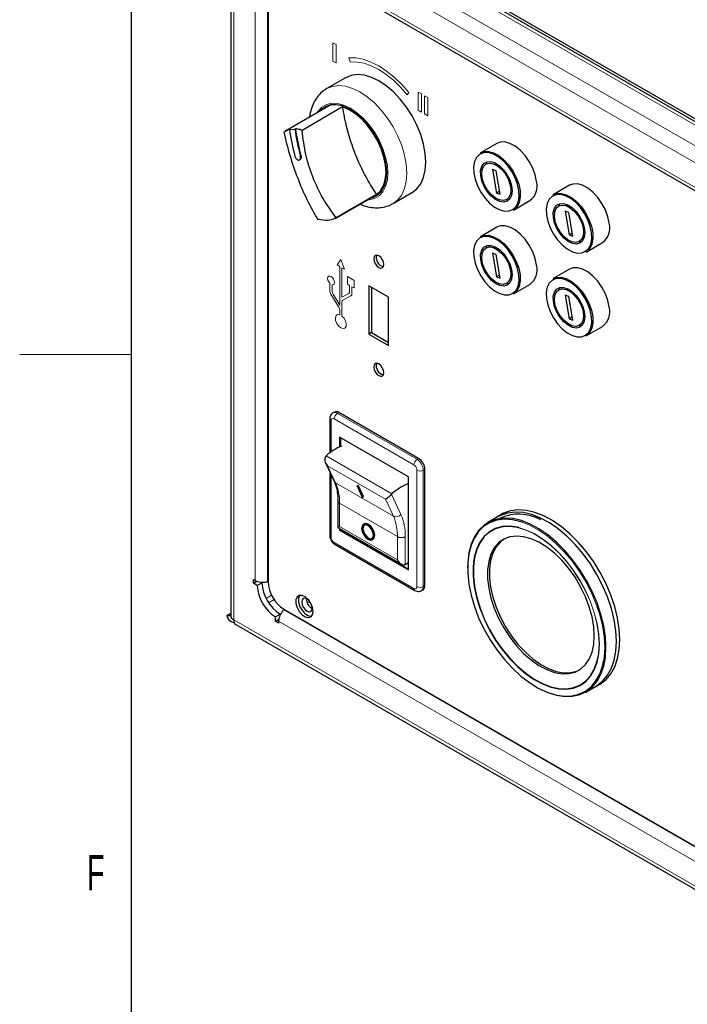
# Model space of a CAD drawing. Header units: millimetres. Extents: x 1 to 419, y 2 to 295.
# Tile 2 of 60: x 2 to 31, y 25 to 69. Entities that reach past the tile are written whole.
import ezdxf

# ---------------------------------------------------------------- set-up
doc = ezdxf.new("R2010")
doc.units = ezdxf.units.MM
doc.styles.add('SLDTEXTSTYLE0', font='TXT', dxfattribs={"width": 0.605})

msp = doc.modelspace()

# ---------------------------------------------------------------- linework, layer by layer
at = {"color": 7, "linetype": 'Continuous', "lineweight": 25}
for p, q in [((6.5, 7.5), (6.5, 289.5)), ((68.1677, 43.8835), (13.4727, 75.4582)), ((10.9412, 75.1926), (10.9412, 42.7922)), ((14.6397, 74.9131), (67.5313, 44.3794)), ((13.1794, 72.5271), (65.9295, 42.0751)), ((12.6172, 72.0734), (12.6172, 44.311)), ((16.0821, 66.8889), (15.2406, 66.4031)), ((15.3178, 65.6163), (13.3653, 64.4892)), ((15.9521, 65.58), (14.1375, 64.5325)), ((15.4557, 65.6785), (15.3178, 65.6163)), ((13.5906, 64.5806), (13.3169, 64.4591)), ((13.5694, 64.5683), (13.8143, 64.5902)), ((13.5906, 64.5806), (13.5694, 64.5683)), ((13.8356, 64.6025), (13.8143, 64.5902)), ((22.8516, 63.9497), (22.1162, 63.5251)), ((14.0192, 63.2089), (14.0404, 63.2211)), ((22.4245, 63.0565), (22.3679, 63.0238)), ((22.8257, 62.7279), (22.6594, 62.7845)), ((22.6594, 62.7845), (22.83, 61.7262)), ((22.9963, 61.6696), (22.8257, 62.7279)), ((18.2104, 61.2588), (19.0519, 61.7446)), ((22.9738, 61.8092), (22.83, 61.7262)), ((26.1043, 62.0719), (25.3689, 61.6474)), ((15.6164, 60.5927), (17.5676, 61.7191)), ((17.4709, 61.6655), (15.6563, 60.6179)), ((22.83, 61.7262), (22.9963, 61.6696)), ((23.2878, 61.4303), (23.3444, 61.4629)), ((23.5961, 60.9616), (24.3315, 61.3862)), ((25.6771, 61.1787), (25.6206, 61.1461)), ((26.0784, 60.8502), (25.9121, 60.9068)), ((25.9121, 60.9068), (26.0827, 59.8484)), ((26.2489, 59.7919), (26.0784, 60.8502)), ((22.8516, 60.1936), (22.1162, 59.769)), ((26.2265, 59.9314), (26.0827, 59.8484)), ((26.0827, 59.8484), (26.2489, 59.7919)), ((26.5405, 59.5525), (26.5971, 59.5852)), ((22.4245, 59.3004), (22.3679, 59.2677)), ((26.8488, 59.0839), (27.5842, 59.5084)), ((22.8257, 58.9718), (22.6594, 59.0284)), ((22.6594, 59.0284), (22.83, 57.9701)), ((22.9963, 57.9135), (22.8257, 58.9718)), ((26.1043, 58.3158), (25.3689, 57.8913)), ((22.9738, 58.0531), (22.83, 57.9701)), ((22.83, 57.9701), (22.9963, 57.9135)), ((18.0054, 57.0577), (17.1286, 57.5639)), ((17.1286, 57.5639), (17.1286, 55.4082)), ((17.2417, 57.4986), (17.2417, 55.4736)), ((23.2878, 57.6742), (23.3444, 57.7069)), ((23.5961, 57.2055), (24.3315, 57.6301)), ((25.6771, 57.4226), (25.6206, 57.39)), ((18.0054, 54.9021), (18.0054, 57.0577)), ((26.0784, 57.0941), (25.9121, 57.1507)), ((25.9121, 57.1507), (26.0827, 56.0924)), ((26.2489, 56.0358), (26.0784, 57.0941)), ((26.2265, 56.1753), (26.0827, 56.0924)), ((26.0827, 56.0924), (26.2489, 56.0358)), ((26.5405, 55.7965), (26.5971, 55.8291)), ((26.8488, 55.3278), (27.5842, 55.7523)), ((17.2417, 55.4736), (17.1286, 55.4082)), ((17.1286, 55.4082), (18.0054, 54.9021)), ((17.2417, 55.4736), (18.0054, 55.0327)), ((15.3729, 51.6112), (15.3729, 50.0832)), ((15.5851, 51.9168), (15.5144, 51.876)), ((19.3489, 49.8396), (15.7851, 51.897)), ((18.8921, 49.0092), (15.8176, 50.7841)), ((15.8176, 50.7841), (15.8176, 50.3537)), ((15.8529, 50.7637), (15.8529, 50.3689)), ((15.1829, 49.6454), (15.5696, 48.8165)), ((15.3729, 49.238), (15.3729, 46.4017)), ((18.8921, 44.8449), (18.8921, 49.0092)), ((19.6317, 44.1402), (19.6317, 49.3497)), ((16.596, 48.6005), (16.6221, 48.6283)), ((16.596, 48.6005), (16.8171, 48.1268)), ((16.6314, 48.5801), (16.596, 48.6005)), ((16.6574, 48.6079), (16.6221, 48.6283)), ((16.6314, 48.5801), (16.6574, 48.6079)), ((16.8524, 48.1064), (16.6314, 48.5801)), ((16.8784, 48.1342), (16.6574, 48.6079)), ((16.8171, 48.1268), (16.8524, 48.1064)), ((16.8524, 48.1064), (16.8784, 48.1342)), ((15.7401, 47.9334), (15.7401, 46.7416)), ((22.9149, 47.2318), (22.4482, 46.9624)), ((22.8962, 47.2314), (22.8374, 47.1871)), ((16.9074, 46.907), (16.8791, 46.8907)), ((15.7401, 46.7416), (18.5782, 45.1032)), ((15.8176, 46.6968), (15.8176, 46.6197)), ((15.8529, 46.6401), (15.8176, 46.6197)), ((15.8176, 46.6197), (18.8921, 44.8449)), ((15.8529, 46.6764), (15.8529, 46.6401)), ((15.8529, 46.6401), (18.8921, 44.8857)), ((15.6144, 45.9835), (19.1782, 43.9262)), ((17.2791, 46.1978), (17.3073, 46.2142)), ((18.7776, 45.1005), (18.861, 45.1637)), ((11.9609, 44.4125), (12.0352, 44.3696)), ((11.9609, 44.2492), (11.9609, 44.4125)), ((11.9609, 44.2492), (12.1094, 44.3349)), ((12.1295, 44.1519), (11.9609, 44.2492)), ((12.1295, 44.1519), (12.3416, 44.2744)), ((12.3416, 44.2744), (12.3083, 44.2936)), ((12.5904, 44.3274), (12.6172, 44.3364)), ((19.4782, 43.9163), (19.5489, 43.9571)), ((14.382, 43.5274), (14.3369, 43.5014)), ((10.7706, 42.8038), (10.9412, 42.9022)), ((10.7706, 42.8038), (10.9412, 42.8038)), ((12.9426, 42.7434), (13.1548, 42.8659)), ((13.1548, 42.8275), (13.1548, 42.8659)), ((13.3243, 43.0863), (50.4724, 21.6412)), ((13.3463, 43.0736), (13.3251, 43.0549)), ((11.1712, 42.3938), (67.9377, 9.6232)), ((12.9426, 42.5488), (12.9426, 42.7434)), ((12.9426, 42.5488), (13.0911, 42.6345)), ((13.0841, 42.4672), (12.9426, 42.5488)), ((13.0841, 42.5529), (13.0841, 42.4672)), ((26.8279, 39.3758), (27.2946, 39.6452)), ((27.217, 39.6005), (27.2849, 39.6293))]:
    msp.add_line(p, q, dxfattribs=at)
at = {"color": 7, "linetype": 'Continuous', "lineweight": 18}
for p, q in [((68.1677, 42.7976), (11.4012, 75.5682)), ((13.0128, 75.5682), (68.1677, 43.7279)), ((11.0759, 75.0048), (67.8424, 42.2342)), ((11.0759, 42.6044), (11.0759, 75.0048)), ((13.0841, 72.7377), (65.8342, 42.2857)), ((12.0352, 44.3696), (12.0352, 72.132)), ((12.5904, 44.3274), (12.5904, 72.0898)), ((15.6578, 68.3729), (15.5164, 68.4545)), ((15.5164, 68.4545), (15.5164, 67.638)), ((15.6578, 67.5563), (15.6578, 68.3729)), ((15.5164, 67.638), (15.6578, 67.5563)), ((16.2235, 67.7795), (16.2942, 67.5972)), ((18.8398, 66.1277), (18.9105, 66.2283)), ((19.4762, 66.1686), (19.3347, 66.2502)), ((19.3347, 66.2502), (19.3347, 65.4337)), ((19.4762, 65.352), (19.4762, 66.1686)), ((19.759, 66.0053), (19.6176, 66.0869)), ((19.6176, 66.0869), (19.6176, 65.2704)), ((19.759, 65.1888), (19.759, 66.0053)), ((19.3347, 65.4337), (19.4762, 65.352)), ((19.6176, 65.2704), (19.759, 65.1888)), ((14.0791, 63.4146), (14.0579, 63.4024)), ((15.8699, 58.7544), (15.7028, 58.5047)), ((16.037, 58.3119), (15.8699, 58.7544)), ((15.7028, 58.5047), (15.8204, 58.4368)), ((15.8204, 58.4368), (15.8204, 56.7017)), ((15.9194, 57.0663), (15.9194, 58.3798)), ((15.9194, 58.3798), (16.037, 58.3119)), ((16.4621, 57.815), (16.1671, 57.9853)), ((16.1671, 57.9853), (16.1671, 57.6447)), ((16.4621, 57.4744), (16.4621, 57.815)), ((15.3813, 57.6762), (15.3813, 57.3454)), ((15.4803, 57.3377), (15.4803, 57.619)), ((16.1671, 57.6447), (16.2651, 57.5881)), ((16.2651, 57.5881), (16.2651, 57.3203)), ((16.3641, 57.2145), (16.3641, 57.5309)), ((16.3641, 57.5309), (16.4621, 57.4744)), ((15.4259, 57.2007), (15.7758, 56.6189)), ((15.8204, 56.7017), (15.5249, 57.193)), ((16.2217, 57.2277), (15.9194, 57.0663)), ((15.9628, 56.9308), (16.3207, 57.1219)), ((15.8204, 56.4741), (15.8204, 56.2754)), ((15.9194, 56.2183), (15.9194, 56.8381)), ((6.5, 54.5), (1.5, 54.5)), ((19.1367, 49.5539), (15.5729, 51.6112)), ((15.7851, 51.897), (15.7144, 51.8562)), ((15.7144, 51.8562), (19.2782, 49.7988)), ((15.4315, 51.5296), (15.4315, 50.1274)), ((15.2173, 49.9529), (18.1589, 48.2548)), ((19.2782, 49.7988), (19.3489, 49.8396)), ((17.867, 48.0141), (15.279, 49.5081)), ((15.279, 49.5081), (15.6335, 48.7485)), ((15.4315, 49.1125), (15.4315, 46.32)), ((19.2782, 44.0994), (19.2782, 49.3089)), ((19.6317, 49.3497), (19.561, 49.3089)), ((19.561, 49.3089), (19.561, 44.0994)), ((15.6335, 48.7485), (18.2215, 47.2544)), ((18.1375, 48.2338), (18.561, 47.3261)), ((18.4014, 46.3373), (15.8133, 47.8314)), ((15.8133, 47.8314), (15.8133, 46.7839)), ((18.2215, 47.2544), (17.867, 48.0141)), ((15.8133, 46.7839), (18.4014, 45.2898)), ((18.4014, 45.2898), (18.4014, 46.3373)), ((18.7549, 46.3373), (18.7549, 45.0857)), ((15.5729, 46.0751), (19.1367, 44.0177)), ((19.561, 44.0994), (19.6317, 44.1402)), ((12.7711, 43.7137), (12.5261, 43.5723)), ((12.6393, 43.3763), (12.8843, 43.5178)), ((14.3718, 43.366), (14.4802, 43.4286)), ((50.484, 21.6035), (13.3251, 43.0549)), ((67.8424, 9.8338), (11.0759, 42.6044)), ((65.8342, 12.1009), (13.0841, 42.5529))]:
    msp.add_line(p, q, dxfattribs=at)
at = {"color": 7, "linetype": 'Continuous', "lineweight": 18, "flags": 128}
for points in [[(18.9105, 66.2283), (18.5952, 66.5898), (18.2624, 66.9124), (17.9177, 67.1906), (17.567, 67.4196), (17.2162, 67.5955), (16.8715, 67.7153), (16.5387, 67.777), (16.2235, 67.7795)], [(16.2942, 67.5972), (16.5928, 67.5949), (16.9081, 67.5365), (17.2347, 67.423), (17.567, 67.2563), (17.8992, 67.0393), (18.2258, 66.7758), (18.5411, 66.4702), (18.8398, 66.1277)], [(15.2427, 66.4043), (15.4911, 66.5056), (15.7721, 66.5422), (16.0765, 66.5121), (16.397, 66.4159), (16.7255, 66.2561), (17.054, 66.0366), (17.3745, 65.7628), (17.6789, 65.4414), (17.9599, 65.0803), (18.2105, 64.6885), (18.4245, 64.2756), (18.5967, 63.8517), (18.7228, 63.4274), (18.7998, 63.0129), (18.8256, 62.6186)], [(17.9771, 62.6186), (17.9516, 62.9694), (17.876, 63.3388), (17.7526, 63.7158), (17.585, 64.0889), (17.3785, 64.4467), (17.1392, 64.7783), (16.8744, 65.0737), (16.5923, 65.3239), (16.3012, 65.5213), (16.0102, 65.6599), (15.7281, 65.7354), (15.4633, 65.7457), (15.224, 65.6904), (15.0175, 65.5711), (14.8499, 65.3915), (14.804, 65.3197)], [(17.0538, 61.4225), (17.1392, 61.4264), (17.3785, 61.4818), (17.585, 61.601), (17.7526, 61.7806), (17.876, 62.0151), (17.9516, 62.2973), (17.9771, 62.6186)], [(18.8256, 62.6186), (18.7998, 62.2542), (18.7228, 61.9286), (18.5967, 61.6498), (18.4245, 61.4247), (18.2105, 61.2589), (18.2067, 61.2567)], [(15.4803, 57.619), (15.5323, 57.6245), (15.5681, 57.6598), (15.5821, 57.7195), (15.5721, 57.794), (15.5397, 57.8715), (15.4899, 57.9397), (15.4308, 57.9877), (15.3717, 58.0079), (15.3219, 57.9972), (15.2895, 57.9572), (15.2795, 57.8942), (15.2935, 57.8183), (15.3294, 57.7416), (15.3813, 57.6762)], [(15.8204, 56.2754), (15.7276, 56.2819), (15.6595, 56.2345), (15.6278, 56.1414), (15.6382, 56.019), (15.6887, 55.8883), (15.7707, 55.772), (15.8699, 55.6904), (15.9691, 55.6575), (16.0511, 55.6791), (16.1016, 55.7514), (16.112, 55.8619), (16.0804, 55.9915), (16.0122, 56.1175), (15.9194, 56.2183)], [(27.4286, 41.5289), (27.4035, 41.9768), (27.3286, 42.4457), (27.2052, 42.9273), (27.0355, 43.4129), (26.8226, 43.894), (26.5703, 44.3618), (26.283, 44.8081), (25.9659, 45.2249), (25.6247, 45.6047), (25.2654, 45.9408), (24.8945, 46.2272), (24.5186, 46.4587), (24.1443, 46.6313), (23.7784, 46.7419), (23.4273, 46.7884), (23.1436, 46.7767)], [(27.6786, 41.3812), (27.6534, 41.8489), (27.5782, 42.338), (27.4543, 42.8405), (27.2837, 43.3482), (27.0692, 43.8526), (26.8143, 44.3455), (26.5231, 44.8189), (26.2006, 45.2649), (25.852, 45.6762), (25.4829, 46.046), (25.0995, 46.3684), (24.7081, 46.638), (24.3151, 46.8503), (23.979, 46.985)], [(27.4382, 41.52), (27.4129, 41.9699), (27.3377, 42.4409), (27.2137, 42.9246), (27.0433, 43.4124), (26.8295, 43.8956), (26.5761, 44.3655), (26.2875, 44.8137), (25.969, 45.2324), (25.6263, 45.6139), (25.2654, 45.9515), (24.8929, 46.2391), (24.5152, 46.4717), (24.1393, 46.645), (23.8355, 46.7412)], [(27.3831, 40.9729), (27.4035, 41.1099), (27.4286, 41.5289)], [(27.3854, 40.9224), (27.4129, 41.0992), (27.4382, 41.52)], [(27.6273, 40.7656), (27.6534, 40.9426), (27.6786, 41.3812)]]:
    msp.add_lwpolyline(points, dxfattribs=at)
at = {"color": 7, "linetype": 'Continuous', "lineweight": 25, "flags": 128}
for points in [[(19.6741, 63.1085), (19.6483, 63.5028), (19.5714, 63.9172), (19.4453, 64.3416), (19.2731, 64.7655), (19.059, 65.1784), (18.8085, 65.5702), (18.5275, 65.9312), (18.223, 66.2526), (17.9026, 66.5264), (17.574, 66.746), (17.2455, 66.9058), (16.9251, 67.0019), (16.6206, 67.032), (16.3396, 66.9954), (16.0892, 66.893)], [(17.9276, 62.6472), (17.9015, 62.9976), (17.8239, 63.367), (17.6974, 63.7433), (17.526, 64.1147), (17.3153, 64.469), (17.0719, 64.795), (16.8038, 65.0821), (16.5196, 65.3211), (16.2283, 65.5043), (15.9394, 65.6259), (15.6621, 65.682), (15.4053, 65.6706), (15.1773, 65.5923), (14.9855, 65.4495), (14.9378, 65.397)], [(15.2242, 65.615), (15.1711, 65.5727), (15.0793, 65.4786)], [(17.4709, 61.6655), (17.6461, 61.8281), (17.7773, 62.0484), (17.8601, 62.3189), (17.8919, 62.631), (17.8716, 62.9744), (17.7999, 63.3377), (17.6791, 63.7093), (17.5132, 64.0767), (17.3076, 64.4281), (17.069, 64.752), (16.8053, 65.0376), (16.5251, 65.2758), (16.2376, 65.4586), (15.9521, 65.58)], [(24.6266, 62.2489), (24.5662, 62.5452), (24.457, 62.8477), (24.3044, 63.1412), (24.116, 63.4109), (23.9013, 63.6434), (23.6711, 63.8269), (23.4369, 63.9524), (23.2105, 64.0134), (23.0032, 64.007), (22.8516, 63.9497)], [(21.8208, 62.6347), (21.8795, 62.3464), (21.9858, 62.0521), (22.1343, 61.7666), (22.3175, 61.5042), (22.5264, 61.278), (22.7504, 61.0994), (22.9782, 60.9773), (23.1986, 60.9179), (23.4003, 60.9242), (23.5733, 60.9958), (23.709, 61.1291), (23.8004, 61.3175), (23.8431, 61.5515), (23.8349, 61.8194), (23.7762, 62.1077), (23.6699, 62.402), (23.5214, 62.6875), (23.3382, 62.9499), (23.1293, 63.1761), (22.9053, 63.3547), (22.6774, 63.4768), (22.4571, 63.5362), (22.2554, 63.5299), (22.0824, 63.4583), (21.9467, 63.325), (21.8553, 63.1366), (21.8126, 62.9026), (21.8208, 62.6347)], [(22.1162, 63.5251), (22.2678, 63.5824), (22.4751, 63.5889), (22.7016, 63.5278), (22.9357, 63.4024), (23.1659, 63.2188), (23.3806, 62.9864), (23.569, 62.7166), (23.7216, 62.4232), (23.8308, 62.1207), (23.8912, 61.8244), (23.8996, 61.549), (23.8557, 61.3086), (23.7617, 61.1149), (23.6223, 60.9779), (23.5961, 60.9616)], [(19.0589, 61.7487), (19.059, 61.7487), (19.2731, 61.9146), (19.4453, 62.1396), (19.5714, 62.4184), (19.6483, 62.744), (19.6741, 63.1085)], [(22.1285, 62.5102), (22.1262, 62.7338), (22.176, 62.9199), (22.2742, 63.0546), (22.4134, 63.1279), (22.5833, 63.1344), (22.7714, 63.0736), (22.9636, 62.95), (23.1458, 62.7728), (23.3044, 62.5551), (23.4277, 62.3131), (23.5065, 62.0647), (23.5349, 61.8284), (23.5109, 61.6216), (23.4363, 61.4597), (23.3165, 61.3548), (23.1605, 61.3145), (22.9798, 61.3419), (22.7878, 61.4349), (22.5988, 61.5867), (22.4268, 61.786), (22.2846, 62.018), (22.1826, 62.2655), (22.1285, 62.5102)], [(22.6971, 63.0384), (22.8819, 62.9445), (23.0624, 62.7924), (23.2238, 62.5945), (23.3532, 62.3668), (23.44, 62.1279), (23.4772, 61.8969), (23.4618, 61.6927), (23.3951, 61.5318), (23.2824, 61.4272), (23.1329, 61.3874), (22.9586, 61.4157), (22.7738, 61.5096), (22.5933, 61.6617), (22.4319, 61.8596), (22.3025, 62.0873), (22.2157, 62.3262), (22.1785, 62.5572), (22.1938, 62.7614), (22.2606, 62.9223), (22.3733, 63.0269), (22.5228, 63.0667), (22.6971, 63.0384)], [(17.1877, 61.4998), (17.3153, 61.5324), (17.526, 61.6434), (17.6974, 61.8168), (17.8239, 62.0472), (17.9015, 62.3269), (17.9276, 62.6472)], [(17.5676, 61.7191), (17.6866, 61.8041), (17.6904, 61.8075)], [(27.8793, 60.3712), (27.8189, 60.6675), (27.7097, 60.97), (27.5571, 61.2634), (27.3687, 61.5332), (27.154, 61.7656), (26.9238, 61.9492), (26.6896, 62.0746), (26.4632, 62.1357), (26.2559, 62.1292), (26.1043, 62.0719)], [(17.3291, 61.5814), (17.3986, 61.5965), (17.5197, 61.6387)], [(25.0735, 60.757), (25.1322, 60.4687), (25.2385, 60.1744), (25.387, 59.8889), (25.5702, 59.6264), (25.7791, 59.4002), (26.0031, 59.2216), (26.2309, 59.0996), (26.4513, 59.0402), (26.653, 59.0464), (26.826, 59.118), (26.9617, 59.2514), (27.0531, 59.4398), (27.0958, 59.6737), (27.0876, 59.9416), (27.0289, 60.2299), (26.9226, 60.5242), (26.7741, 60.8098), (26.5908, 61.0722), (26.382, 61.2984), (26.158, 61.477), (25.9301, 61.5991), (25.7098, 61.6584), (25.5081, 61.6522), (25.3351, 61.5806), (25.1994, 61.4473), (25.1079, 61.2589), (25.0653, 61.0249), (25.0735, 60.757)], [(25.3689, 61.6474), (25.5205, 61.7047), (25.7278, 61.7111), (25.9542, 61.6501), (26.1884, 61.5247), (26.4186, 61.3411), (26.6333, 61.1086), (26.8217, 60.8389), (26.9743, 60.5454), (27.0835, 60.2429), (27.1439, 59.9466), (27.1523, 59.6713), (27.1084, 59.4308), (27.0144, 59.2372), (26.875, 59.1002), (26.8488, 59.0839)], [(25.3812, 60.6324), (25.3789, 60.8561), (25.4287, 61.0421), (25.5269, 61.1768), (25.6661, 61.2501), (25.836, 61.2566), (26.0241, 61.1958), (26.2163, 61.0723), (26.3985, 60.8951), (26.5571, 60.6774), (26.6804, 60.4354), (26.7592, 60.187), (26.7876, 59.9507), (26.7636, 59.7439), (26.6889, 59.582), (26.5692, 59.477), (26.4131, 59.4367), (26.2325, 59.4641), (26.0405, 59.5572), (25.8515, 59.709), (25.6795, 59.9083), (25.5373, 60.1403), (25.4353, 60.3878), (25.3812, 60.6324)], [(25.9498, 61.1607), (26.1346, 61.0667), (26.315, 60.9146), (26.4765, 60.7168), (26.6059, 60.4891), (26.6927, 60.2501), (26.7299, 60.0192), (26.7145, 59.815), (26.6478, 59.6541), (26.5351, 59.5495), (26.3856, 59.5097), (26.2113, 59.5379), (26.0265, 59.6319), (25.846, 59.784), (25.6846, 59.9819), (25.5552, 60.2095), (25.4684, 60.4485), (25.4312, 60.6794), (25.4465, 60.8836), (25.5133, 61.0445), (25.626, 61.1491), (25.7755, 61.1889), (25.9498, 61.1607)], [(24.6266, 58.4928), (24.5662, 58.7891), (24.457, 59.0916), (24.3044, 59.3851), (24.116, 59.6548), (23.9013, 59.8873), (23.6711, 60.0708), (23.4369, 60.1963), (23.2105, 60.2573), (23.0032, 60.2509), (22.8516, 60.1936)], [(21.8208, 58.8787), (21.8795, 58.5903), (21.9858, 58.296), (22.1343, 58.0105), (22.3175, 57.7481), (22.5264, 57.5219), (22.7504, 57.3433), (22.9782, 57.2212), (23.1986, 57.1618), (23.4003, 57.1681), (23.5733, 57.2397), (23.709, 57.373), (23.8004, 57.5614), (23.8431, 57.7954), (23.8349, 58.0633), (23.7762, 58.3516), (23.6699, 58.6459), (23.5214, 58.9314), (23.3382, 59.1939), (23.1293, 59.4201), (22.9053, 59.5987), (22.6774, 59.7207), (22.4571, 59.7801), (22.2554, 59.7738), (22.0824, 59.7022), (21.9467, 59.5689), (21.8553, 59.3805), (21.8126, 59.1465), (21.8208, 58.8787)], [(22.1162, 59.769), (22.2678, 59.8264), (22.4751, 59.8328), (22.7016, 59.7718), (22.9357, 59.6463), (23.1659, 59.4627), (23.3806, 59.2303), (23.569, 58.9605), (23.7216, 58.6671), (23.8308, 58.3646), (23.8912, 58.0683), (23.8996, 57.793), (23.8557, 57.5525), (23.7617, 57.3588), (23.6223, 57.2218), (23.5961, 57.2055)], [(22.1285, 58.7541), (22.1262, 58.9777), (22.176, 59.1638), (22.2742, 59.2985), (22.4134, 59.3718), (22.5833, 59.3783), (22.7714, 59.3175), (22.9636, 59.1939), (23.1458, 59.0167), (23.3044, 58.7991), (23.4277, 58.557), (23.5065, 58.3087), (23.5349, 58.0723), (23.5109, 57.8655), (23.4363, 57.7036), (23.3165, 57.5987), (23.1605, 57.5584), (22.9798, 57.5858), (22.7878, 57.6788), (22.5988, 57.8306), (22.4268, 58.0299), (22.2846, 58.2619), (22.1826, 58.5094), (22.1285, 58.7541)], [(22.6971, 59.2823), (22.8819, 59.1884), (23.0624, 59.0363), (23.2238, 58.8384), (23.3532, 58.6108), (23.44, 58.3718), (23.4772, 58.1408), (23.4618, 57.9366), (23.3951, 57.7757), (23.2824, 57.6711), (23.1329, 57.6314), (22.9586, 57.6596), (22.7738, 57.7535), (22.5933, 57.9056), (22.4319, 58.1035), (22.3025, 58.3312), (22.2157, 58.5701), (22.1785, 58.8011), (22.1938, 59.0053), (22.2606, 59.1662), (22.3733, 59.2708), (22.5228, 59.3106), (22.6971, 59.2823)], [(17.7932, 58.5275), (17.776, 58.6374), (17.727, 58.7505), (17.6536, 58.8495), (17.567, 58.9194), (17.4804, 58.9495), (17.407, 58.9352), (17.3579, 58.8788), (17.3407, 58.7887), (17.3579, 58.6788), (17.407, 58.5657), (17.4804, 58.4667), (17.567, 58.3968), (17.6536, 58.3667), (17.727, 58.381), (17.776, 58.4374), (17.7932, 58.5275)], [(27.8793, 56.6151), (27.8189, 56.9114), (27.7097, 57.2139), (27.5571, 57.5073), (27.3687, 57.7771), (27.154, 58.0095), (26.9238, 58.1931), (26.6896, 58.3185), (26.4632, 58.3796), (26.2559, 58.3731), (26.1043, 58.3158)], [(25.0735, 57.0009), (25.1322, 56.7126), (25.2385, 56.4183), (25.387, 56.1328), (25.5702, 55.8703), (25.7791, 55.6441), (26.0031, 55.4655), (26.2309, 55.3435), (26.4513, 55.2841), (26.653, 55.2904), (26.826, 55.3619), (26.9617, 55.4953), (27.0531, 55.6837), (27.0958, 55.9177), (27.0876, 56.1855), (27.0289, 56.4738), (26.9226, 56.7682), (26.7741, 57.0537), (26.5908, 57.3161), (26.382, 57.5423), (26.158, 57.7209), (25.9301, 57.843), (25.7098, 57.9024), (25.5081, 57.8961), (25.3351, 57.8245), (25.1994, 57.6912), (25.1079, 57.5028), (25.0653, 57.2688), (25.0735, 57.0009)], [(25.3689, 57.8913), (25.5205, 57.9486), (25.7278, 57.955), (25.9542, 57.894), (26.1884, 57.7686), (26.4186, 57.585), (26.6333, 57.3525), (26.8217, 57.0828), (26.9743, 56.7893), (27.0835, 56.4869), (27.1439, 56.1905), (27.1523, 55.9152), (27.1084, 55.6747), (27.0144, 55.4811), (26.875, 55.3441), (26.8488, 55.3278)], [(25.3812, 56.8763), (25.3789, 57.1), (25.4287, 57.2861), (25.5269, 57.4207), (25.6661, 57.4941), (25.836, 57.5006), (26.0241, 57.4398), (26.2163, 57.3162), (26.3985, 57.139), (26.5571, 56.9213), (26.6804, 56.6793), (26.7592, 56.4309), (26.7876, 56.1946), (26.7636, 55.9878), (26.6889, 55.8259), (26.5692, 55.7209), (26.4131, 55.6806), (26.2325, 55.708), (26.0405, 55.8011), (25.8515, 55.9529), (25.6795, 56.1522), (25.5373, 56.3842), (25.4353, 56.6317), (25.3812, 56.8763)], [(25.9498, 57.4046), (26.1346, 57.3106), (26.315, 57.1586), (26.4765, 56.9607), (26.6059, 56.733), (26.6927, 56.494), (26.7299, 56.2631), (26.7145, 56.0589), (26.6478, 55.898), (26.5351, 55.7934), (26.3856, 55.7536), (26.2113, 55.7818), (26.0265, 55.8758), (25.846, 56.0279), (25.6846, 56.2258), (25.5552, 56.4534), (25.4684, 56.6924), (25.4312, 56.9233), (25.4465, 57.1275), (25.5133, 57.2885), (25.626, 57.393), (25.7755, 57.4328), (25.9498, 57.4046)], [(17.7932, 53.6772), (17.776, 53.7872), (17.727, 53.9003), (17.6536, 53.9993), (17.567, 54.0692), (17.4804, 54.0993), (17.407, 54.085), (17.3579, 54.0285), (17.3407, 53.9385), (17.3579, 53.8286), (17.407, 53.7155), (17.4804, 53.6165), (17.567, 53.5466), (17.6536, 53.5165), (17.727, 53.5307), (17.776, 53.5872), (17.7932, 53.6772)], [(28.3574, 41.7241), (28.3319, 42.1983), (28.2557, 42.6941), (28.13, 43.2036), (27.9571, 43.7182), (27.7396, 44.2296), (27.4811, 44.7294), (27.186, 45.2093), (26.859, 45.6614), (26.5055, 46.0784), (26.1314, 46.4534), (25.7427, 46.7802), (25.3459, 47.0535), (24.9474, 47.2688), (24.5538, 47.4225), (24.1716, 47.5122), (23.8071, 47.5363), (23.4661, 47.4945), (23.1544, 47.3874), (22.8962, 47.2314)], [(28.2019, 41.6506), (28.1764, 42.1226), (28.1006, 42.6163), (27.9755, 43.1234), (27.8033, 43.6357), (27.5868, 44.1448), (27.3295, 44.6422), (27.0358, 45.12), (26.7103, 45.5701), (26.3584, 45.9852), (25.9859, 46.3584), (25.599, 46.6838), (25.204, 46.9558), (24.8073, 47.1701), (24.4156, 47.3232), (24.0351, 47.4124), (23.6722, 47.4364), (23.3328, 47.3947), (23.0225, 47.2881), (22.9149, 47.2318)], [(17.0791, 46.2176), (17.1873, 46.18), (17.2791, 46.1979), (17.3404, 46.2684), (17.3619, 46.381), (17.3404, 46.5184), (17.2791, 46.6598), (17.1873, 46.7835), (17.0791, 46.8709), (16.9708, 46.9085), (16.8791, 46.8907), (16.8178, 46.8201), (16.7962, 46.7075), (16.8178, 46.5701), (16.8791, 46.4288), (16.9708, 46.305), (17.0791, 46.2176)], [(17.0791, 46.2585), (17.1738, 46.2256), (17.2541, 46.2412), (17.3077, 46.3029), (17.3266, 46.4014), (17.3077, 46.5216), (17.2541, 46.6453), (17.1738, 46.7536), (17.0791, 46.8301), (16.9844, 46.863), (16.9041, 46.8474), (16.8504, 46.7856), (16.8316, 46.6871), (16.8504, 46.5669), (16.9041, 46.4432), (16.9844, 46.3349), (17.0791, 46.2585)], [(16.9188, 46.8546), (16.8787, 46.802), (16.8599, 46.7035), (16.8787, 46.5832), (16.9324, 46.4595), (17.0126, 46.3512), (17.1074, 46.2748)], [(17.1074, 46.8872), (16.9991, 46.9248), (16.9074, 46.907)], [(17.3073, 46.2142), (17.3074, 46.2142), (17.3687, 46.2848), (17.3902, 46.3973), (17.3687, 46.5347), (17.3074, 46.6761), (17.2156, 46.7999), (17.1074, 46.8872)], [(27.7352, 41.3812), (27.7097, 41.8532), (27.6339, 42.3468), (27.5088, 42.854), (27.3366, 43.3663), (27.1201, 43.8754), (26.8629, 44.3728), (26.5691, 44.8505), (26.2436, 45.3006), (25.8917, 45.7157), (25.5193, 46.089), (25.1323, 46.4144), (24.7373, 46.6864), (24.3406, 46.9007), (23.9489, 47.0538), (23.5684, 47.143), (23.2055, 47.167), (22.8661, 47.1253), (22.5558, 47.0187), (22.2797, 46.8489), (22.0424, 46.6186), (21.8476, 46.3318), (21.6987, 45.9929), (21.598, 45.6078), (21.5473, 45.1825), (21.5409, 44.9407)], [(23.979, 46.985), (23.9269, 47.002), (23.5499, 47.0904), (23.1903, 47.1141), (22.854, 47.0729), (22.5466, 46.9672), (22.273, 46.799), (22.0378, 46.5708), (21.8448, 46.2865), (21.6973, 45.9508), (21.5975, 45.5692), (21.5472, 45.1478), (21.5472, 44.6937), (21.5975, 44.2143), (21.6973, 43.7175), (21.8448, 43.2114), (22.0378, 42.7043), (22.273, 42.2046), (22.5466, 41.7205), (22.854, 41.2598), (23.1903, 40.8303), (23.5499, 40.4389), (23.9269, 40.0921), (24.3151, 39.7955), (24.7081, 39.554), (25.0995, 39.3717), (25.4829, 39.2514), (25.852, 39.1952), (26.2006, 39.204), (26.5231, 39.2776), (26.8143, 39.4148), (27.0692, 39.6134), (27.2837, 39.8702), (27.4543, 40.1808), (27.5782, 40.5402), (27.6273, 40.7656)], [(23.8355, 46.7412), (23.7718, 46.7561), (23.4192, 46.8028), (23.0878, 46.7844), (22.7836, 46.7012), (22.512, 46.5547), (22.2779, 46.3474), (22.0853, 46.0832), (21.9378, 45.7666), (21.838, 45.4035), (21.7876, 45.0001), (21.7876, 44.5638), (21.838, 44.1023), (21.9378, 43.6239), (22.0853, 43.137), (22.2779, 42.6505), (22.512, 42.1729), (22.7836, 41.7128), (23.0878, 41.2784), (23.4192, 40.8774), (23.7718, 40.517), (24.1393, 40.2037), (24.5152, 39.943), (24.8929, 39.7396), (25.2654, 39.5971), (25.6263, 39.518), (25.969, 39.5038), (26.2875, 39.5548), (26.5761, 39.6699), (26.8295, 39.8472), (27.0433, 40.0834), (27.2137, 40.3745), (27.3377, 40.7151), (27.3854, 40.9224)], [(23.1436, 46.7767), (23.0974, 46.7701), (22.7946, 46.6872), (22.5242, 46.5413), (22.2911, 46.335), (22.0994, 46.0719), (21.9525, 45.7568), (21.8531, 45.3952), (21.803, 44.9936), (21.803, 44.5593), (21.8531, 44.0998), (21.9525, 43.6235), (22.0994, 43.1388), (22.2911, 42.6544), (22.5242, 42.1789), (22.7946, 41.7208), (23.0974, 41.2883), (23.4273, 40.8891), (23.7784, 40.5303), (24.1443, 40.2184), (24.5186, 39.9588), (24.8945, 39.7563), (25.2654, 39.6144), (25.6247, 39.5357), (25.9659, 39.5216), (26.283, 39.5723), (26.5703, 39.6869), (26.8226, 39.8634), (27.0355, 40.0986), (27.2052, 40.3884), (27.3286, 40.7275), (27.3831, 40.9729)], [(27.2119, 41.8955), (27.1864, 42.3121), (27.1106, 42.7492), (26.9859, 43.1974), (26.8152, 43.6474), (26.6019, 44.0894), (26.3507, 44.5141), (26.0669, 44.9123), (25.7566, 45.2757), (25.4264, 45.5964), (25.0833, 45.8677), (24.7346, 46.0837), (24.3878, 46.2399), (24.0502, 46.3328), (23.7291, 46.3606), (23.4312, 46.3227), (23.163, 46.2198), (22.9302, 46.0541), (22.7377, 45.8292), (22.5896, 45.5499), (22.489, 45.2221), (22.4382, 44.8528), (22.4382, 44.4498), (22.489, 44.0219), (22.5896, 43.578), (22.7377, 43.1277), (22.9302, 42.6805), (23.163, 42.246), (23.4312, 41.8335), (23.7291, 41.4516), (24.0502, 41.1087), (24.3878, 40.8119), (24.7346, 40.5676), (25.0833, 40.381), (25.4264, 40.2561), (25.7566, 40.1956), (26.0669, 40.2007), (26.3507, 40.2713), (26.6019, 40.4059), (26.8152, 40.6017), (26.9859, 40.8545), (27.1106, 41.1589), (27.1864, 41.5084), (27.2119, 41.8955)], [(17.1074, 46.2748), (17.2021, 46.2419), (17.2676, 46.2503)], [(23.1719, 46.2244), (23.009, 46.0996), (22.8165, 45.8747), (22.6684, 45.5953), (22.5678, 45.2675), (22.517, 44.8982), (22.517, 44.4953), (22.5678, 44.0674), (22.6684, 43.6235), (22.8165, 43.1732), (23.009, 42.726), (23.2418, 42.2915), (23.51, 41.8789), (23.8078, 41.4971), (24.129, 41.1541), (24.4666, 40.8573), (24.8134, 40.6131), (25.1621, 40.4265), (25.5052, 40.3016), (25.8354, 40.241), (26.1457, 40.2461), (26.4295, 40.3168), (26.5507, 40.3715)], [(14.6325, 42.9843), (14.6062, 43.1617), (14.531, 43.3455), (14.4169, 43.5108), (14.2795, 43.6353), (14.1371, 43.7022), (14.0092, 43.7025), (13.9129, 43.6362), (13.8613, 43.5121), (13.8613, 43.347), (13.9129, 43.1633), (14.0092, 42.9858), (14.1371, 42.8383), (14.2795, 42.741), (14.4169, 42.7068), (14.531, 42.7404), (14.6062, 42.8373), (14.6325, 42.9843)], [(14.031, 43.7077), (14.026, 43.7015), (13.9744, 43.5774), (13.9744, 43.4123), (14.026, 43.2286), (14.1223, 43.0511), (14.2503, 42.9037), (14.3926, 42.8063), (14.5301, 42.7721), (14.5692, 42.7754)], [(14.4644, 43.451), (14.446, 43.4716), (14.3567, 43.5436), (14.2674, 43.5747), (14.1917, 43.56), (14.1411, 43.5017), (14.1234, 43.4089), (14.1411, 43.2955), (14.1917, 43.1789), (14.2674, 43.0768), (14.3567, 43.0047)], [(14.3567, 43.0047), (14.446, 42.9737), (14.5217, 42.9884), (14.5723, 43.0466), (14.5901, 43.1395), (14.5723, 43.2528), (14.5637, 43.279)], [(27.2849, 39.6293), (27.4811, 39.7305), (27.7396, 39.9319), (27.9571, 40.1922), (28.13, 40.5071), (28.2557, 40.8715), (28.3319, 41.2794), (28.3574, 41.7241)], [(27.2946, 39.6452), (27.3295, 39.6661), (27.5868, 39.8666), (27.8033, 40.1257), (27.9755, 40.4391), (28.1006, 40.8019), (28.1764, 41.2079), (28.2019, 41.6506)], [(24.6234, 39.6012), (24.7373, 39.5372), (25.1323, 39.3532), (25.5193, 39.2318), (25.8917, 39.175), (26.2436, 39.1839), (26.5691, 39.2582), (26.8629, 39.3967), (27.1201, 39.5971), (27.3366, 39.8562), (27.5088, 40.1697), (27.6339, 40.5325), (27.7097, 40.9385), (27.7352, 41.3812)]]:
    msp.add_lwpolyline(points, dxfattribs=at)
at = {"color": 7, "linetype": 'Continuous', "lineweight": 25}
for centre, radius, start, end in [((23.4898, 65.9834), 10.0208, 188.11799, 195.05545), ((23.7348, 66.0053), 10.0208, 188.11799, 195.05545), ((23.756, 66.0176), 10.0208, 188.11799, 195.05545), ((23.8303, 62.0394), 0.8234, 307.49487, 14.73866), ((27.083, 60.1617), 0.8234, 307.49487, 14.73866), ((17.8654, 58.8304), 0.4094, 163.01275, 256.98188), ((23.8303, 58.2833), 0.8234, 307.49487, 14.73866), ((27.083, 56.4056), 0.8234, 307.49487, 14.73866), ((17.8654, 53.9802), 0.4094, 163.01275, 256.98188), ((15.6679, 51.7334), 0.2012, 54.38242, 114.30712), ((16.6931, 48.3866), 2.152, 111.07028, 133.29458), ((15.4544, 49.6901), 0.354, 132.04975, 136.91344), ((19.0176, 49.3218), 0.6147, 2.60548, 57.39452), ((19.6347, 46.6885), 2.152, 111.07028, 133.29458), ((18.396, 47.992), 0.354, 132.04975, 136.91344), ((23.8319, 45.3403), 2.0023, 60.54925, 115.657), ((18.6253, 45.3094), 0.2585, 300.09019, 306.08776), ((12.3628, 45.0097), 0.719, 242.8915, 285.27524), ((13.895, 44.2322), 1.7673, 182.60548, 237.39452), ((14.1071, 44.3547), 1.7673, 182.60548, 237.39452), ((12.39, 44.9297), 0.6347, 284.80883, 288.40573), ((14.1524, 44.3809), 1.5368, 182.60548, 237.39452), ((19.4414, 44.116), 0.1918, 304.05635, 7.25583), ((14.8077, 43.5345), 0.4717, 177.5896, 242.40502), ((11.1694, 42.8138), 0.2292, 185.39083, 245.92931), ((13.8021, 42.5167), 0.719, 134.72283, 177.11223), ((13.7464, 42.5803), 0.6346, 131.59094, 135.18851), ((11.3013, 42.5796), 0.2268, 173.70115, 234.98667)]:
    msp.add_arc(centre, radius, start, end, dxfattribs=at)
at = {"color": 7, "linetype": 'Continuous', "lineweight": 18}
for centre, radius, start, end in [((15.6724, 57.3558), 0.2913, 182.05052, 212.18305), ((15.7714, 57.3481), 0.2913, 182.05052, 212.18305), ((16.0182, 56.8484), 0.0994, 123.93368, 185.89817), ((16.1663, 57.3101), 0.0994, 303.93368, 5.89817), ((16.2653, 57.2043), 0.0994, 303.93368, 5.89817), ((15.5293, 56.4637), 0.2913, 2.05052, 32.18305), ((15.4686, 51.618), 0.0959, 184.03201, 247.26341), ((15.5177, 51.5435), 0.0873, 50.79671, 189.21404), ((15.5977, 51.6973), 0.1971, 53.70277, 115.0073), ((15.88, 51.5973), 0.3074, 122.60548, 177.39452), ((19.4438, 49.5399), 0.3074, 122.60548, 177.39452), ((18.9711, 49.295), 0.3074, 2.60548, 57.39452), ((18.9469, 49.281), 0.6147, 2.60548, 57.39452), ((19.4196, 49.5819), 0.3074, 242.60967, 297.39033), ((15.7078, 48.8822), 0.153, 205.45008, 240.93158), ((13.6378, 47.8809), 2.1761, 358.69666, 23.49692), ((15.8654, 47.9461), 0.126, 186.12855, 245.58743), ((18.3428, 47.5198), 0.2918, 245.43358, 318.4005), ((16.2258, 46.3868), 2.1761, 358.69666, 23.49692), ((16.4094, 46.3907), 2.3461, 358.69666, 23.49692), ((15.473, 46.4116), 0.1006, 185.6948, 245.62534), ((15.7386, 46.334), 0.3074, 182.60548, 237.39452), ((18.5781, 46.6785), 0.3843, 242.60967, 297.39033), ((15.6709, 46.0643), 0.0986, 173.70115, 234.98667), ((19.2369, 44.0079), 0.1006, 174.37988, 234.299), ((19.192, 44.0854), 0.0873, 230.79671, 9.21404), ((19.4196, 44.3723), 0.3074, 242.60967, 297.39033), ((19.3607, 44.0797), 0.2012, 305.71369, 5.61902)]:
    msp.add_arc(centre, radius, start, end, dxfattribs=at)
at = {"color": 7, "linetype": 'Continuous', "lineweight": 25}
for centre, major_axis, ratio, start_param, end_param in [((15.4418, 49.6818), (-0.2371, 0.2587), 0.6771518, 0.0515889, 1.6223852), ((18.0298, 48.1878), (0.193, 0.1769), 0.1638195, 3.5772352, 5.1480316), ((15.9901, 46.8859), (0.25, 0.1443), 0.0000704, 2.3561539, 3.1416333), ((18.5781, 45.3919), (-0.1768, 0.3062), 0.5773346, 1.5707557, 3.141552), ((11.4212, 42.8038), (0.6505, 0), 0.5773815, 3.1415927, 4.1954579)]:
    msp.add_ellipse(centre, major_axis=major_axis, ratio=ratio, start_param=start_param, end_param=end_param, dxfattribs=at)
for points, knots in [([(15.2444, 66.4026), (15.1674, 66.3534), (15.0074, 66.2514), (14.8119, 66.0351), (14.6506, 65.7785), (14.5387, 65.4821), (14.48, 65.2621), (14.4723, 65.1368), (14.4718, 65.1279)], [0, 0, 0, 0, 0.18077313, 0.3751791, 0.57133681, 0.77349675, 0.98403204, 1, 1, 1, 1]), ([(17.4709, 61.6655), (17.3254, 61.8955), (17.0332, 62.3573), (16.6672, 63.1014), (16.3596, 63.8826), (16.1101, 64.7109), (16.0057, 65.2855), (15.9521, 65.58)], [0, 0, 0, 0, 0.1937205, 0.38878, 0.588092, 0.7888817, 1, 1, 1, 1]), ([(13.3169, 64.4591), (13.4014, 64.1095), (13.5722, 63.4029), (13.9269, 62.387), (14.3433, 61.4138), (14.6704, 60.8363), (14.8357, 60.5445)], [0, 0, 0, 0, 0.2473643, 0.4999999, 0.7473383, 1, 1, 1, 1]), ([(14.1375, 64.5325), (14.1067, 64.5441), (14.0058, 64.5819), (13.9053, 64.5941), (13.8356, 64.6025)], [0, 0, 0, 0, 0.3054695, 1, 1, 1, 1]), ([(15.6563, 60.6179), (15.4547, 60.8998), (15.0471, 61.4698), (14.6006, 62.4327), (14.2745, 63.458), (14.1835, 64.1718), (14.1375, 64.5325)], [0, 0, 0, 0, 0.2473643, 0.4999999, 0.7473383, 1, 1, 1, 1]), ([(13.8129, 63.3805), (13.8202, 63.3588), (13.8348, 63.3155), (13.8723, 63.2596), (13.9162, 63.2189), (13.9623, 63.1979), (14.0049, 63.1985), (14.0395, 63.2206), (14.0624, 63.2617), (14.0711, 63.3173), (14.0667, 63.367), (14.0596, 63.3955), (14.0579, 63.4024)], [0, 0, 0, 0, 0.1083674, 0.2167555, 0.3246055, 0.4317181, 0.538315, 0.6447008, 0.7511903, 0.8580914, 0.9656622, 1, 1, 1, 1]), ([(14.0791, 63.4146), (14.0833, 63.3948), (14.0906, 63.361), (14.0901, 63.3089), (14.0789, 63.2633), (14.06, 63.2313), (14.0433, 63.2249), (14.0392, 63.2233)], [0, 0, 0, 0, 0.235175, 0.401596, 0.6586875, 0.9158267, 1, 1, 1, 1]), ([(16.7258, 61.2332), (16.7556, 61.2189), (16.9004, 61.1496), (17.1527, 61.0905), (17.4733, 61.0571), (17.7767, 61.0881), (18.0244, 61.1549), (18.1574, 61.2362), (18.2012, 61.2629)], [0, 0, 0, 0, 0.0603204, 0.2932223, 0.4948258, 0.6888442, 0.8974853, 1, 1, 1, 1]), ([(15.6563, 60.6179), (15.6351, 60.6046), (15.5368, 60.5428), (15.2901, 60.4708), (14.9989, 60.5181), (14.8357, 60.5445)], [0, 0, 0, 0, 0.1080741, 0.5005173, 1, 1, 1, 1]), ([(15.5145, 51.8756), (15.4858, 51.8543), (15.4305, 51.8132), (15.3819, 51.717), (15.376, 51.6478), (15.3729, 51.6112)], [0, 0, 0, 0, 0.3374242, 0.6500641, 1, 1, 1, 1]), ([(15.5696, 48.8165), (15.588, 48.774), (15.6423, 48.6484), (15.7057, 48.4046), (15.7371, 48.1433), (15.7395, 47.9796), (15.7401, 47.9334)], [0, 0, 0, 0, 0.1762105, 0.5220674, 0.8651311, 1, 1, 1, 1]), ([(15.3729, 46.4017), (15.375, 46.3711), (15.3804, 46.2932), (15.431, 46.1675), (15.5144, 46.0523), (15.5848, 46.0039), (15.6144, 45.9835)], [0, 0, 0, 0, 0.1877998, 0.4778618, 0.7807326, 1, 1, 1, 1]), ([(19.1782, 43.9262), (19.2085, 43.9114), (19.2719, 43.8807), (19.3757, 43.8784), (19.4513, 43.8931), (19.4775, 43.9162), (19.478, 43.9167)], [0, 0, 0, 0, 0.3182942, 0.665599, 0.9936214, 1, 1, 1, 1])]:
    msp.add_open_spline(points, degree=3, knots=knots, dxfattribs=at)

# ---------------------------------------------------------------- texts
at = {"color": 7, "linetype": 'Continuous', "lineweight": 0, "insert": (4.8982, 32.0781), "char_height": 1.5875, "attachment_point": 2, "style": 'SLDTEXTSTYLE0'}
msp.add_mtext('F', dxfattribs=at)

doc.saveas('drawing.dxf')
